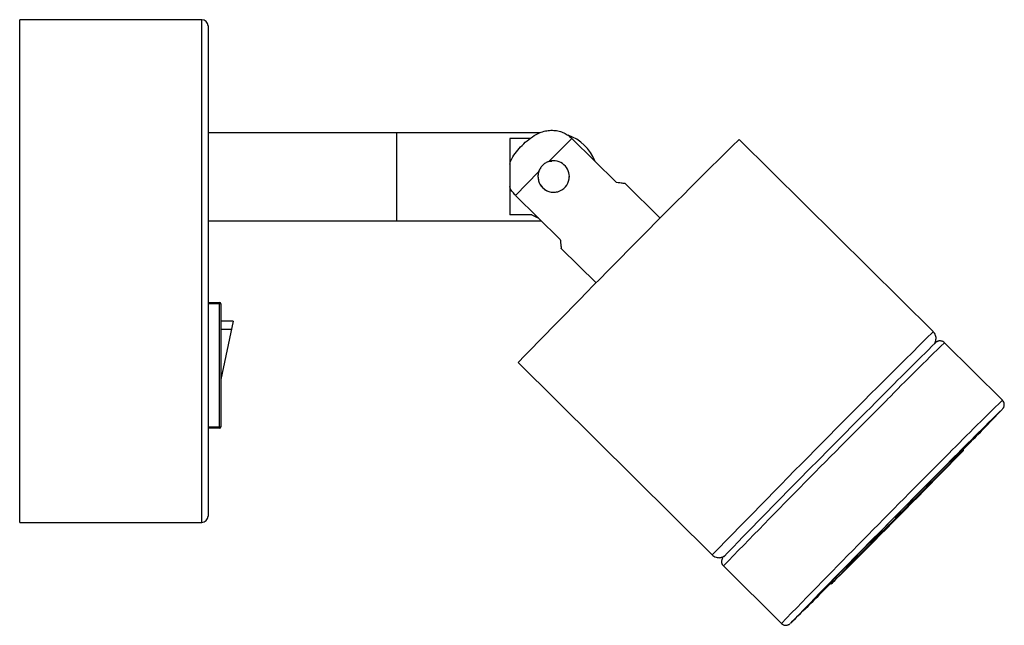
# Paper-space layout '_Derecha' of a CAD drawing. Header units: millimetres. Extents: x -138 to 19, y -50 to 46.
import ezdxf

# ---------------------------------------------------------------- set-up
doc = ezdxf.new("R2010")
doc.units = ezdxf.units.MM

psp = doc.layouts.new('_Derecha')

# ---------------------------------------------------------------- linework, layer by layer
at = {"color": 7, "linetype": 'Continuous', "lineweight": 25}
for p, q in [((-108.5, 45.94), (-137.5, 45.94)), ((-137.5, -34.06), (-137.5, 45.94)), ((-107.5, 44.94), (-107.5, -33.06)), ((-54.69, 27.94), (-107.5, 27.94)), ((-77.5, 27.94), (-77.5, 13.94)), ((-56.23, 27.05), (-59.5, 27.05)), ((-59.5, 27.05), (-59.5, 14.87)), ((-49.59, 27.05), (-53.26, 23.37)), ((-42.48, 20.02), (-49.59, 27.05)), ((7.93, -3.7), (-22.99, 26.9)), ((-53.26, 23.37), (-52.81, 23.43)), ((-54.89, 21.73), (-58.56, 17.99)), ((-55, 20.99), (-55, 20.99)), ((-50, 20.99), (-50, 20.99)), ((-35.55, 14.36), (-41.1, 19.86)), ((-58.56, 17.99), (-51.45, 10.96)), ((-55.95, 14.87), (-59.5, 14.87)), ((-107.5, 13.94), (-54.47, 13.94)), ((-51.3, 9.55), (-45.75, 4.06)), ((-107.5, 0.94), (-105.7, 0.94)), ((-105.5, 0.74), (-107.5, 0.74)), ((-105.7, -19.06), (-105.7, 0.94)), ((-105.5, 0.74), (-105.5, -18.86)), ((-103.5, -2.01), (-105.5, -11.34)), ((-103.5, -2.01), (-105.5, -2.01)), ((18.94, -14.61), (9.7, -5.46)), ((-58.16, -8.63), (-27.25, -39.23)), ((-107.5, -18.86), (-105.5, -18.86)), ((-105.7, -19.06), (-107.5, -19.06)), ((12.76, -22.56), (12.62, -22.42)), ((-137.5, -34.06), (-108.5, -34.06)), ((-25.47, -40.99), (-16.23, -50.14)), ((-8.49, -43.74), (-8.35, -43.88))]:
    psp.add_line(p, q, dxfattribs=at)
at = {"color": 8, "linetype": 'Continuous', "lineweight": 25}
for p, q in [((-108.5, -34.06), (-108.5, 45.94)), ((-103.79, -3.37), (-105.5, -3.37)), ((-14.82, -50.13), (-14.81, -50.13))]:
    psp.add_line(p, q, dxfattribs=at)
at = {"color": 7, "linetype": 'Continuous', "lineweight": 25, "flags": 128}
for points in [[(-50.11, 20.27), (-50.07, 20.39), (-50, 20.99)], [(-55.95, 14.87), (-55.14, 14.47), (-54.92, 14.39)], [(-55.95, 14.87), (-55.04, 14.44), (-54.93, 14.4)], [(7.29, -28), (6.38, -28.92), (5.42, -29.88), (4.44, -30.87), (3.43, -31.89), (2.41, -32.92), (1.4, -33.95), (0.38, -34.97), (-0.61, -35.98), (-1.58, -36.96), (-2.51, -37.9), (-3.4, -38.8), (-4.24, -39.65), (-5.01, -40.44), (-5.72, -41.17), (-6.36, -41.82), (-6.91, -42.38), (-7.38, -42.87), (-7.76, -43.26), (-8.05, -43.56), (-8.24, -43.76), (-8.34, -43.86), (-8.33, -43.87), (-8.23, -43.77), (-8.03, -43.58), (-7.73, -43.29), (-7.34, -42.9), (-6.87, -42.43), (-6.3, -41.87), (-5.66, -41.23), (-4.95, -40.51), (-4.16, -39.73), (-3.32, -38.88), (-2.43, -37.98), (-1.49, -37.04), (-0.52, -36.06), (0.48, -35.06), (1.49, -34.03), (2.51, -33), (3.53, -31.98), (4.53, -30.96), (5.51, -29.97), (6.47, -29), (7.38, -28.08), (8.24, -27.2), (9.05, -26.38), (9.79, -25.62), (10.46, -24.93), (11.06, -24.33), (11.57, -23.8), (12, -23.36), (12.33, -23.02), (12.57, -22.77), (12.72, -22.61), (12.76, -22.56), (12.71, -22.6), (12.55, -22.75), (12.31, -22.99), (11.96, -23.33), (11.53, -23.76), (11.01, -24.28), (10.41, -24.88), (9.73, -25.56), (8.98, -26.31), (8.16, -27.13), (7.29, -28)]]:
    psp.add_lwpolyline(points, dxfattribs=at)
at = {"color": 8, "linetype": 'Continuous', "lineweight": 25, "flags": 128}
psp.add_lwpolyline([(18.93, -16.05), (18.95, -16.02), (18.94, -16.02)], dxfattribs=at)
at = {"color": 7, "linetype": 'Continuous', "lineweight": 25}
for centre, radius, start, end in [((-108.5, 44.94), 1, 0, 90), ((1569.96, -1585.3), 2266.42, 134.65577, 135.91981), ((-52.5, 20.96), 7, 20.8921, 70.695), ((-52.5, 20.99), 2.5, 0.0009, 111.8159), ((-52.52, 20.97), 2.49, 162.3266, 0.299), ((-52.5, 20.99), 2.5, 161.6098, 287.2637), ((-105.7, 0.74), 0.2, 360, 90), ((451.89, -459.51), 634.77, 134.33716, 135.44736), ((1621, -1636.52), 2293.71, 134.98418, 135.87479), ((425.54, -433.12), 582.49, 134.26961, 135.4828), ((-272.83, 261.69), 402.82, 315.135, 316.4109), ((-105.7, -18.86), 0.2, 270, 0), ((226.1, -242.36), 306.51, 134.145, 135.5866), ((1623.02, -1638.53), 2281.56, 134.98254, 135.87795), ((978.41, -1000.16), 1374.31, 134.96918, 135.8984), ((-108.5, -33.06), 1, 270, 0), ((-299.38, 242.89), 408.45, 314.1624, 315.423)]:
    psp.add_arc(centre, radius, start, end, dxfattribs=at)
at = {"color": 8, "linetype": 'Continuous', "lineweight": 25}
for centre, radius, start, end in [((1600.87, -1615.9), 2266.41, 134.65577, 135.91981), ((415.26, -422.03), 581.39, 134.23247, 135.49919), ((1658.5, -1673.59), 2345.45, 134.98006, 135.88752), ((360.13, -366.5), 490.14, 134.1146, 135.6171), ((1667.81, -1682.8), 2345.55, 134.98008, 135.8875)]:
    psp.add_arc(centre, radius, start, end, dxfattribs=at)
at = {"color": 7, "linetype": 'Continuous', "lineweight": 25}
for points, knots in [([(-59.5, 22.96), (-59.4, 23.25), (-59.16, 23.97), (-58.44, 24.95), (-57.52, 25.97), (-56.49, 26.92), (-55.45, 27.63), (-54.47, 28.07), (-53.6, 28.3), (-52.7, 28.37), (-51.84, 28.28), (-51.03, 28.03), (-50.27, 27.65), (-49.83, 27.26), (-49.59, 27.05)], [0, 0, 0, 0, 0.072166, 0.179177, 0.286468, 0.400206, 0.513576, 0.584326, 0.655004, 0.726218, 0.797391, 0.861455, 0.925508, 1, 1, 1, 1]), ([(-53.26, 23.37), (-53.45, 23.31), (-53.64, 23.22), (-53.98, 23.01), (-54.14, 22.89), (-54.42, 22.6), (-54.54, 22.44), (-54.75, 22.1), (-54.83, 21.92), (-54.89, 21.73)], [0, 0, 0, 0, 0.25, 0.25, 0.5, 0.5, 0.75, 0.75, 1, 1, 1, 1]), ([(-58.56, 17.99), (-58.59, 18.03), (-58.97, 18.41), (-59.37, 18.87), (-59.49, 19.37), (-59.5, 19.39)], [0, 0, 0, 0, 0.082882, 0.959186, 1, 1, 1, 1]), ([(-41.11, 19.85), (-41.11, 19.85), (-41.11, 19.86), (-41.34, 19.88), (-41.81, 19.93), (-42.31, 20), (-42.48, 20.02)], [0, 0, 0, 0, 0.144776, 0.365971, 0.784007, 1, 1, 1, 1]), ([(-51.45, 10.96), (-51.43, 10.77), (-51.38, 10.38), (-51.33, 9.95), (-51.3, 9.66), (-51.29, 9.53), (-51.29, 9.55), (-51.29, 9.56)], [0, 0, 0, 0, 0.234091, 0.47379, 0.70821, 0.951124, 1, 1, 1, 1]), ([(8.08, -5.66), (8.1, -5.63), (8.13, -5.59), (8.22, -5.45), (8.31, -5.24), (8.37, -4.96), (8.38, -4.64), (8.31, -4.28), (8.16, -3.95), (7.99, -3.78), (7.92, -3.71)], [0, 0, 0, 0, 0.099352, 0.185209, 0.29214, 0.41201, 0.548458, 0.704546, 0.872873, 1, 1, 1, 1]), ([(9.7, -5.47), (9.67, -5.44), (9.57, -5.32), (9.34, -5.22), (9.08, -5.16), (8.85, -5.18), (8.66, -5.23), (8.54, -5.28), (8.46, -5.33), (8.4, -5.37), (8.35, -5.41), (8.33, -5.43), (8.31, -5.44)], [0, 0, 0, 0, 0.052557, 0.186628, 0.297343, 0.393052, 0.47602, 0.544195, 0.603205, 0.677276, 0.802042, 1, 1, 1, 1]), ([(18.99, -15.98), (19, -15.96), (19.02, -15.94), (19.07, -15.87), (19.14, -15.76), (19.22, -15.57), (19.25, -15.33), (19.22, -15.05), (19.11, -14.79), (18.98, -14.67), (18.93, -14.62)], [0, 0, 0, 0, 0.211097, 0.338394, 0.431435, 0.520618, 0.637897, 0.763024, 0.906387, 1, 1, 1, 1]), ([(-27.24, -39.23), (-27.22, -39.25), (-27.11, -39.39), (-26.84, -39.54), (-26.5, -39.65), (-26.17, -39.68), (-25.89, -39.65), (-25.66, -39.58), (-25.48, -39.49), (-25.37, -39.42), (-25.31, -39.38), (-25.29, -39.37), (-25.29, -39.37)], [0, 0, 0, 0, 0.046943, 0.220757, 0.371716, 0.506115, 0.626124, 0.731556, 0.821039, 0.897295, 0.974426, 1, 1, 1, 1]), ([(-25.57, -39.68), (-25.58, -39.69), (-25.6, -39.72), (-25.65, -39.8), (-25.73, -39.97), (-25.78, -40.19), (-25.77, -40.47), (-25.67, -40.76), (-25.54, -40.91), (-25.47, -40.99)], [0, 0, 0, 0, 0.117783, 0.250412, 0.353497, 0.497695, 0.649805, 0.825822, 1, 1, 1, 1]), ([(-16.24, -50.13), (-16.23, -50.14), (-16.16, -50.24), (-15.95, -50.35), (-15.68, -50.43), (-15.43, -50.43), (-15.24, -50.39), (-15.09, -50.33), (-15.01, -50.28), (-14.95, -50.24), (-14.92, -50.23), (-14.91, -50.22)], [0, 0, 0, 0, 0.018616, 0.209077, 0.363667, 0.496319, 0.611515, 0.708863, 0.788244, 0.878021, 1, 1, 1, 1])]:
    psp.add_open_spline(points, degree=3, knots=knots, dxfattribs=at)

doc.saveas('drawing.dxf')
